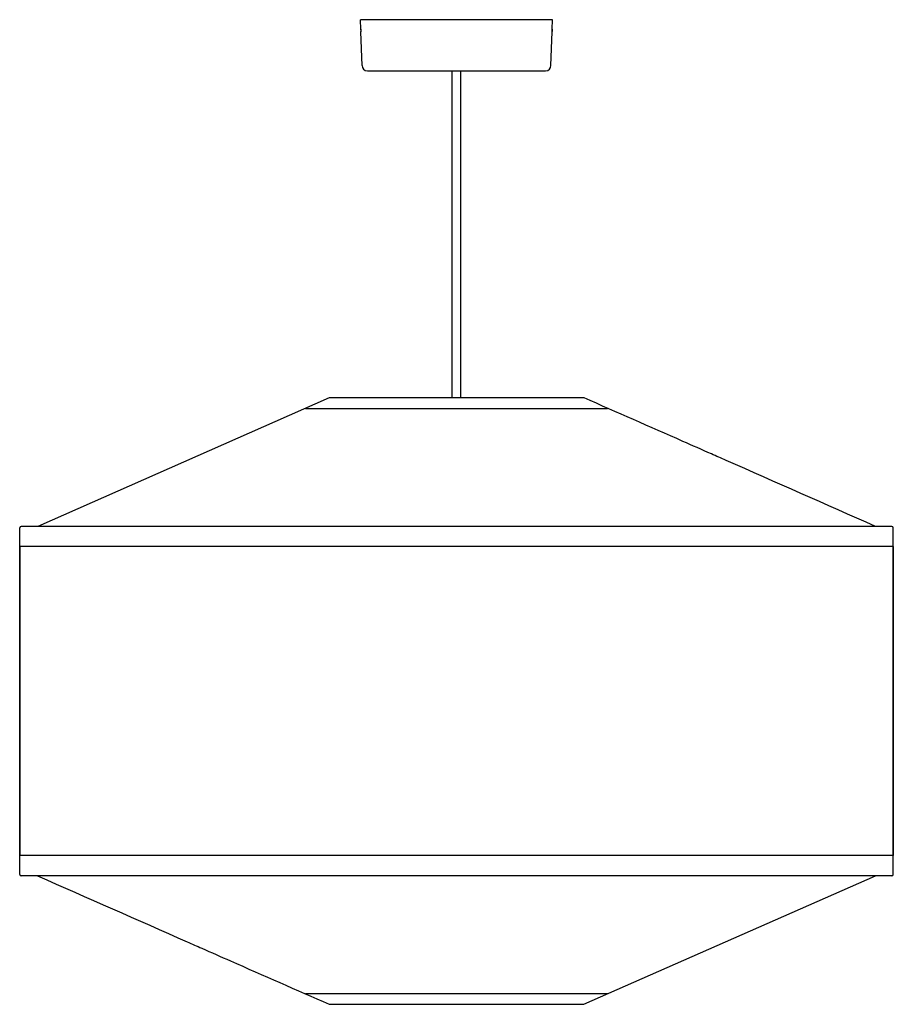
# Model space of a CAD drawing. Extents: x 270 to 920, y 44 to 777.
import ezdxf

# ---------------------------------------------------------------- set-up
doc = ezdxf.new("R2010")
doc.units = 0
doc.header["$MEASUREMENT"] = 0
doc.layers.get('0').update_dxf_attribs({"lineweight": 0})

msp = doc.modelspace()

# ---------------------------------------------------------------- linework, layer by layer
at = {"color": 18, "lineweight": 25, "true_color": 0x000000}
for p, q in [((524.24, 769.8), (524, 776.8)), ((667, 776.8), (524, 776.8)), ((666.76, 769.8), (667, 776.8)), ((525.19, 742.66), (524.31, 767.8)), ((665.81, 742.66), (666.69, 767.8)), ((529.19, 738.8), (661.81, 738.8)), ((592.25, 495.41), (592.25, 738.8)), ((598.75, 495.41), (598.75, 738.8)), ((500.81, 495.41), (283.88, 399.8)), ((690.19, 495.41), (500.81, 495.41)), ((483.25, 487.57), (707.75, 487.57)), ((270.5, 140.8), (270.5, 398.8)), ((919.5, 399.8), (271.5, 399.8)), ((920.5, 140.8), (920.5, 398.8)), ((920.41, 384.8), (270.59, 384.8)), ((270.59, 384.8), (270.59, 154.8)), ((920.41, 384.8), (920.41, 154.8)), ((920.41, 154.8), (270.59, 154.8)), ((919.5, 139.8), (271.5, 139.8)), ((690.19, 44.2), (907.15, 139.8)), ((707.75, 52.03), (483.25, 52.03)), ((500.81, 44.2), (690.19, 44.2))]:
    msp.add_line(p, q, dxfattribs=at)
for points, knots in [([(524.24, 769.8), (524.25, 769.79), (524.25, 769.77), (524.25, 769.73), (524.25, 769.68), (524.25, 769.6), (524.26, 769.51), (524.26, 769.41), (524.27, 769.31), (524.27, 769.19), (524.28, 769.07), (524.28, 768.94), (524.29, 768.81), (524.29, 768.68), (524.29, 768.55), (524.3, 768.43), (524.3, 768.31), (524.3, 768.2), (524.31, 768.1), (524.31, 768.01), (524.31, 767.93), (524.31, 767.88), (524.31, 767.85), (524.31, 767.83), (524.31, 767.82), (524.31, 767.81), (524.31, 767.81), (524.31, 767.8)], [0, 0, 0, 0, 1, 1, 1, 2, 2, 2, 3, 3, 3, 4, 4, 4, 5, 5, 5, 6, 6, 6, 7, 7, 7, 8, 8, 8, 9, 9, 9, 9]), ([(524.26, 769.37), (524.26, 769.42), (524.26, 769.46), (524.26, 769.5), (524.25, 769.6), (524.25, 769.67), (524.25, 769.72), (524.25, 769.75), (524.25, 769.77), (524.25, 769.78), (524.24, 769.79), (524.24, 769.8), (524.24, 769.8)], [0, 0, 0, 0, 1, 1, 1, 2, 2, 2, 3, 3, 3, 4, 4, 4, 4]), ([(666.69, 767.8), (666.69, 767.81), (666.69, 767.81), (666.69, 767.82), (666.69, 767.83), (666.69, 767.85), (666.69, 767.88), (666.69, 767.93), (666.69, 768.01), (666.69, 768.1), (666.7, 768.2), (666.7, 768.31), (666.7, 768.43), (666.71, 768.55), (666.71, 768.68), (666.71, 768.81), (666.72, 768.94), (666.72, 769.07), (666.73, 769.19), (666.73, 769.31), (666.74, 769.41), (666.74, 769.51), (666.75, 769.6), (666.75, 769.68), (666.75, 769.73), (666.75, 769.77), (666.75, 769.79), (666.76, 769.8)], [0, 0, 0, 0, 1, 1, 1, 2, 2, 2, 3, 3, 3, 4, 4, 4, 5, 5, 5, 6, 6, 6, 7, 7, 7, 8, 8, 8, 9, 9, 9, 9]), ([(666.76, 769.8), (666.76, 769.8), (666.76, 769.79), (666.75, 769.78), (666.75, 769.77), (666.75, 769.75), (666.75, 769.72), (666.75, 769.67), (666.75, 769.59), (666.74, 769.5), (666.74, 769.41), (666.73, 769.3), (666.73, 769.17), (666.72, 769.05), (666.72, 768.92), (666.71, 768.79), (666.71, 768.67), (666.71, 768.55), (666.7, 768.42)], [0, 0, 0, 0, 1, 1, 1, 2, 2, 2, 3, 3, 3, 4, 4, 4, 5, 5, 5, 6, 6, 6, 6]), ([(524.31, 767.8), (524.31, 767.81), (524.31, 767.81), (524.31, 767.88), (524.31, 767.89), (524.31, 767.91), (524.31, 767.93)], [0, 0, 0, 0, 1, 1, 1, 2, 2, 2, 2]), ([(666.69, 767.94), (666.69, 767.92), (666.69, 767.9), (666.69, 767.88), (666.69, 767.82), (666.69, 767.81), (666.69, 767.8)], [0, 0, 0, 0, 1, 1, 1, 2, 2, 2, 2]), ([(907.17, 399.8), (870.15, 416.17), (833.12, 432.54), (796.09, 448.89), (792.45, 450.5), (788.81, 452.11), (785.17, 453.71), (778.09, 456.83), (771, 459.95), (763.92, 463.07), (739.43, 473.85), (714.95, 484.63), (690.46, 495.41)], [0, 0, 0, 0, 1, 1, 1, 2, 2, 2, 3, 3, 3, 4, 4, 4, 4]), ([(283.83, 139.8), (320.9, 123.43), (357.97, 107.06), (395.05, 90.71), (398.69, 89.11), (402.34, 87.5), (405.99, 85.89), (413.07, 82.77), (420.17, 79.65), (427.26, 76.53), (451.77, 65.75), (476.29, 54.98), (500.81, 44.2)], [0, 0, 0, 0, 1, 1, 1, 2, 2, 2, 3, 3, 3, 4, 4, 4, 4])]:
    msp.add_open_spline(points, degree=3, knots=knots, dxfattribs=at)
for points in [[(525.19, 742.66), (525.27, 740.51), (527.03, 738.8), (529.19, 738.8)], [(661.81, 738.8), (663.97, 738.8), (665.73, 740.51), (665.81, 742.66)], [(271.5, 399.8), (270.95, 399.8), (270.5, 399.35), (270.5, 398.8)], [(920.5, 398.8), (920.5, 399.35), (920.05, 399.8), (919.5, 399.8)], [(270.5, 140.8), (270.5, 140.25), (270.95, 139.8), (271.5, 139.8)], [(919.5, 139.8), (920.05, 139.8), (920.5, 140.25), (920.5, 140.8)]]:
    msp.add_open_spline(points, degree=3, dxfattribs=at)

doc.saveas('drawing.dxf')
